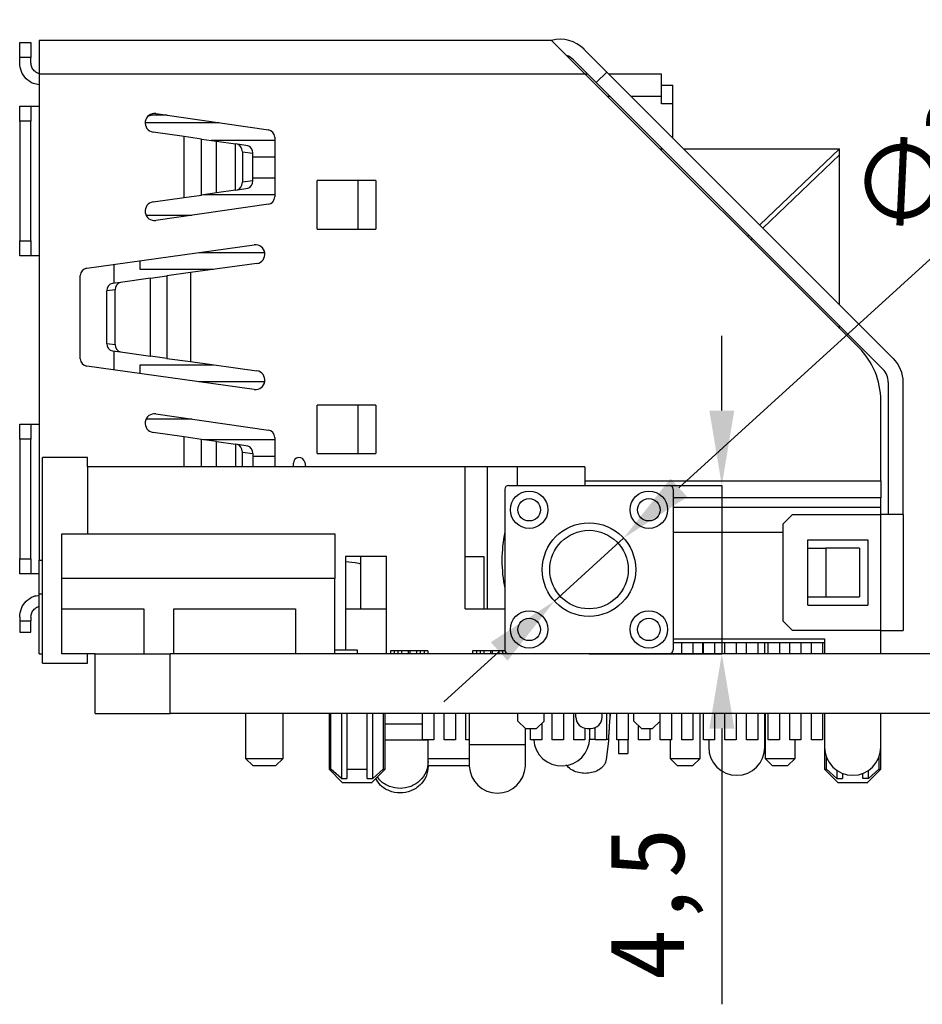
# Model space of a CAD drawing. Header units: millimetres. Extents: x 1690 to 1902, y 2170 to 2414.
# Tile 34 of 35: x 1801 to 1825, y 2349 to 2375. Entities that reach past the tile are written whole.
import ezdxf

# ---------------------------------------------------------------- set-up
doc = ezdxf.new("R2010")
doc.units = ezdxf.units.MM
doc.styles.add('黑体高度2mm', font='simhei.ttf', dxfattribs={"height": 2})
doc.dimstyles.new('红色高度2mm', dxfattribs={"dimtxt": 2, "dimasz": 2, "dimexe": 0, "dimexo": 0, "dimtad": 1, "dimdec": 1, "dimtxsty": '黑体高度2mm', "dimcen": 2.5, "dimclrd": 1, "dimclre": 1, "dimclrt": 1, "dimadec": 0, "dimazin": 0, "dimtfac": 1, "dimtdec": 1, "dimtmove": 0, "dimatfit": 3, "dimfxl": 1, "dimarcsym": 0})

# ---------------------------------------------------------------- blocks, each defined once
blk = doc.blocks.new('*D80')
at = {"color": 1, "lineweight": -2, "transparency": 16777216}
for p, q in [((1829.832, 2373.074), (1818.316, 2362.585)), ((1814.99, 2359.555), (1816.838, 2361.238)), ((1813.511, 2358.208), (1812.033, 2356.861))]:
    blk.add_line(p, q, dxfattribs=at)
at = {"color": 1, "transparency": 16777216}
for points in [[(1818.092, 2362.832), (1818.541, 2362.339), (1816.838, 2361.238)], [(1813.287, 2358.455), (1813.736, 2357.962), (1814.99, 2359.555)]]:
    blk.add_solid(points, dxfattribs=at)
at = {"layer": 'Defpoints', "color": 0, "transparency": 16777216}
for p in [(1816.838, 2361.238), (1814.99, 2359.555)]:
    blk.add_point(p, dxfattribs=at)
at = {"color": 1, "transparency": 16777216, "insert": (1825.987, 2371.937), "char_height": 2, "attachment_point": 5, "rotation": 42.3287, "style": '黑体高度2mm'}
blk.add_mtext('∅2,5', dxfattribs=at)
blk = doc.blocks.new('*D81')
at = {"color": 1, "lineweight": -2, "transparency": 16777216}
for p, q in [((1819.465, 2364.647), (1819.465, 2366.647)), ((1815.914, 2362.647), (1819.465, 2362.647)), ((1819.465, 2362.647), (1819.465, 2358.147)), ((1815.914, 2358.147), (1819.465, 2358.147)), ((1819.465, 2356.147), (1819.465, 2348.773))]:
    blk.add_line(p, q, dxfattribs=at)
at = {"color": 1, "transparency": 16777216}
for points in [[(1819.132, 2364.647), (1819.798, 2364.647), (1819.465, 2362.647)], [(1819.132, 2356.147), (1819.798, 2356.147), (1819.465, 2358.147)]]:
    blk.add_solid(points, dxfattribs=at)
at = {"layer": 'Defpoints', "color": 0, "transparency": 16777216}
for p in [(1815.914, 2362.647), (1815.914, 2358.147), (1819.465, 2358.147)]:
    blk.add_point(p, dxfattribs=at)
at = {"color": 1, "transparency": 16777216, "insert": (1817.716, 2351.46), "char_height": 2, "attachment_point": 5, "rotation": 90, "style": '黑体高度2mm'}
blk.add_mtext('4,5', dxfattribs=at)

msp = doc.modelspace()

# ---------------------------------------------------------------- linework, layer by layer
at = {"color": 7, "linetype": 'Continuous', "lineweight": 25}
for p, q in [((1814.914, 2374.547), (1801.214, 2374.547)), ((1801.214, 2374.547), (1801.214, 2373.647)), ((1806.367, 2374.547), (1806.365, 2374.551)), ((1815.814, 2373.647), (1814.914, 2374.547)), ((1800.694, 2374.487), (1800.994, 2374.487)), ((1800.694, 2374.087), (1800.694, 2374.487)), ((1800.994, 2374.487), (1800.994, 2374.087)), ((1815.78, 2374.313), (1816.391, 2373.702)), ((1800.694, 2373.947), (1800.694, 2374.087)), ((1800.994, 2374.087), (1800.694, 2374.087)), ((1800.994, 2373.947), (1800.994, 2374.087)), ((1816.108, 2373.419), (1815.497, 2374.03)), ((1815.814, 2373.647), (1801.214, 2373.647)), ((1801.214, 2373.647), (1801.214, 2360.647)), ((1815.88, 2373.647), (1815.814, 2373.647)), ((1823.128, 2366.332), (1815.814, 2373.647)), ((1816.391, 2373.702), (1816.108, 2373.419)), ((1816.391, 2373.702), (1824.05, 2366.043)), ((1817.854, 2373.647), (1816.446, 2373.647)), ((1823.767, 2365.76), (1816.108, 2373.419)), ((1817.854, 2373.347), (1818.154, 2373.347)), ((1818.154, 2372.847), (1818.154, 2373.347)), ((1817.854, 2372.847), (1817.854, 2373.047)), ((1800.694, 2372.787), (1800.994, 2372.787)), ((1800.694, 2372.387), (1800.694, 2372.787)), ((1800.994, 2372.787), (1800.994, 2372.387)), ((1800.994, 2372.787), (1801.214, 2372.787)), ((1818.154, 2372.847), (1817.854, 2372.847)), ((1818.154, 2371.939), (1818.154, 2372.847)), ((1804.638, 2372.547), (1804.214, 2372.547)), ((1804.333, 2372.591), (1807.342, 2372.156)), ((1800.994, 2372.387), (1800.694, 2372.387)), ((1800.694, 2372.387), (1800.694, 2369.187)), ((1800.994, 2369.187), (1800.994, 2372.387)), ((1805.091, 2371.976), (1804.261, 2372.096)), ((1805.091, 2370.347), (1805.091, 2371.976)), ((1805.55, 2371.91), (1805.091, 2371.976)), ((1805.55, 2370.413), (1805.55, 2371.91)), ((1805.55, 2371.91), (1805.954, 2371.852)), ((1807.514, 2371.958), (1807.514, 2370.365)), ((1807.514, 2371.872), (1805.815, 2371.872)), ((1805.954, 2370.472), (1805.954, 2371.852)), ((1805.954, 2371.852), (1806.461, 2371.778)), ((1806.461, 2370.545), (1806.461, 2371.778)), ((1806.517, 2371.77), (1806.461, 2371.778)), ((1806.794, 2371.73), (1806.517, 2371.77)), ((1817.814, 2371.647), (1817.88, 2371.647)), ((1818.446, 2371.647), (1822.614, 2371.647)), ((1822.614, 2371.647), (1820.479, 2369.614)), ((1822.614, 2371.486), (1822.614, 2371.647)), ((1806.647, 2371.57), (1806.647, 2370.753)), ((1806.647, 2371.57), (1806.924, 2371.53)), ((1806.924, 2370.793), (1806.924, 2371.53)), ((1807.514, 2371.422), (1806.924, 2371.422)), ((1820.562, 2369.53), (1822.614, 2371.486)), ((1822.614, 2367.479), (1822.614, 2371.486)), ((1806.924, 2370.872), (1807.514, 2370.872)), ((1806.517, 2370.553), (1806.794, 2370.593)), ((1806.924, 2370.793), (1806.647, 2370.753)), ((1808.644, 2369.497), (1808.644, 2370.797)), ((1809.744, 2370.797), (1808.644, 2370.797)), ((1809.744, 2369.497), (1809.744, 2370.797)), ((1810.214, 2370.797), (1809.744, 2370.797)), ((1810.214, 2370.797), (1810.214, 2369.497)), ((1804.261, 2370.227), (1805.091, 2370.347)), ((1805.091, 2370.347), (1805.55, 2370.413)), ((1805.954, 2370.472), (1805.55, 2370.413)), ((1807.514, 2370.422), (1805.607, 2370.422)), ((1806.461, 2370.545), (1805.954, 2370.472)), ((1806.461, 2370.545), (1806.517, 2370.553)), ((1807.342, 2370.167), (1804.333, 2369.732)), ((1804.071, 2369.872), (1805.297, 2369.872)), ((1808.644, 2369.497), (1809.744, 2369.497)), ((1809.744, 2369.497), (1810.214, 2369.497)), ((1820.189, 2369.338), (1820.155, 2369.305)), ((1820.239, 2369.222), (1820.273, 2369.254)), ((1800.694, 2369.187), (1800.994, 2369.187)), ((1800.694, 2368.787), (1800.694, 2369.187)), ((1800.994, 2369.187), (1800.994, 2368.787)), ((1802.486, 2368.456), (1806.966, 2369.078)), ((1800.994, 2368.787), (1800.694, 2368.787)), ((1801.214, 2368.787), (1800.994, 2368.787)), ((1805.481, 2368.872), (1807.247, 2368.872)), ((1803.214, 2368.557), (1803.214, 2368.053)), ((1803.914, 2368.422), (1803.914, 2368.654)), ((1807.035, 2368.582), (1805.264, 2368.337)), ((1802.314, 2366.035), (1802.314, 2368.258)), ((1805.876, 2368.422), (1803.914, 2368.422)), ((1804.188, 2368.188), (1804.626, 2368.248)), ((1805.264, 2368.337), (1804.626, 2368.248)), ((1804.626, 2368.248), (1804.626, 2366.045)), ((1805.264, 2368.337), (1805.264, 2365.957)), ((1803.392, 2368.077), (1803.171, 2368.047)), ((1804.188, 2368.188), (1803.392, 2368.077)), ((1804.188, 2366.106), (1804.188, 2368.188)), ((1803.244, 2367.878), (1803.024, 2367.847)), ((1803.024, 2366.446), (1803.024, 2367.847)), ((1803.244, 2366.415), (1803.244, 2367.878)), ((1822.614, 2366.847), (1822.614, 2366.913)), ((1803.024, 2366.446), (1803.244, 2366.415)), ((1803.171, 2366.247), (1803.392, 2366.216)), ((1803.214, 2366.241), (1803.214, 2365.736)), ((1803.392, 2366.216), (1804.188, 2366.106)), ((1804.626, 2366.045), (1804.188, 2366.106)), ((1806.966, 2365.216), (1802.486, 2365.837)), ((1803.914, 2365.639), (1803.914, 2365.872)), ((1803.914, 2365.872), (1805.876, 2365.872)), ((1804.626, 2366.045), (1805.264, 2365.957)), ((1805.264, 2365.957), (1807.035, 2365.711)), ((1807.247, 2365.422), (1805.481, 2365.422)), ((1823.914, 2365.406), (1823.914, 2361.867)), ((1824.314, 2361.867), (1824.314, 2365.406)), ((1808.644, 2363.497), (1808.644, 2364.797)), ((1809.744, 2364.797), (1808.644, 2364.797)), ((1809.744, 2363.497), (1809.744, 2364.797)), ((1810.214, 2364.797), (1809.744, 2364.797)), ((1810.214, 2364.797), (1810.214, 2363.497)), ((1823.714, 2362.767), (1823.714, 2364.918)), ((1804.333, 2364.561), (1807.342, 2364.126)), ((1800.694, 2363.887), (1800.694, 2364.287)), ((1800.694, 2364.287), (1800.994, 2364.287)), ((1800.994, 2364.287), (1800.994, 2363.887)), ((1800.994, 2364.287), (1801.214, 2364.287)), ((1805.297, 2364.422), (1804.071, 2364.422)), ((1805.091, 2363.946), (1804.261, 2364.066)), ((1800.994, 2363.887), (1800.694, 2363.887)), ((1800.694, 2363.887), (1800.694, 2360.687)), ((1800.994, 2360.687), (1800.994, 2363.887)), ((1805.55, 2363.88), (1805.091, 2363.946)), ((1805.954, 2363.822), (1805.55, 2363.88)), ((1805.607, 2363.872), (1807.514, 2363.872)), ((1805.954, 2363.822), (1806.461, 2363.748)), ((1806.517, 2363.74), (1806.461, 2363.748)), ((1806.794, 2363.7), (1806.517, 2363.74)), ((1807.514, 2363.928), (1807.514, 2363.147)), ((1806.647, 2363.54), (1806.924, 2363.5)), ((1806.647, 2363.147), (1806.647, 2363.54)), ((1806.924, 2363.5), (1806.924, 2363.147)), ((1808.644, 2363.497), (1809.744, 2363.497)), ((1809.744, 2363.497), (1810.214, 2363.497)), ((1802.503, 2363.397), (1801.303, 2363.397)), ((1801.303, 2357.897), (1801.303, 2363.397)), ((1802.503, 2363.147), (1802.503, 2363.397)), ((1807.514, 2363.422), (1806.924, 2363.422)), ((1808.014, 2363.147), (1808.014, 2363.245)), ((1808.314, 2363.272), (1808.336, 2363.147)), ((1812.603, 2363.147), (1802.503, 2363.147)), ((1802.503, 2363.147), (1802.503, 2361.357)), ((1812.603, 2359.347), (1812.603, 2363.147)), ((1813.203, 2363.147), (1812.603, 2363.147)), ((1813.203, 2359.347), (1813.203, 2363.147)), ((1814.003, 2363.147), (1813.203, 2363.147)), ((1814.003, 2362.647), (1814.003, 2363.147)), ((1815.803, 2363.147), (1814.003, 2363.147)), ((1815.803, 2363.147), (1815.803, 2362.647)), ((1823.714, 2362.767), (1823.714, 2362.315)), ((1813.664, 2362.547), (1813.664, 2358.247)), ((1813.764, 2362.647), (1818.064, 2362.647)), ((1818.164, 2362.547), (1818.164, 2358.247)), ((1823.714, 2362.054), (1823.714, 2362.315)), ((1823.714, 2361.867), (1823.714, 2362.054)), ((1821.104, 2361.617), (1821.354, 2361.867)), ((1821.104, 2359.017), (1821.104, 2361.617)), ((1821.354, 2361.867), (1823.714, 2361.867)), ((1823.714, 2358.767), (1823.714, 2361.867)), ((1824.314, 2361.867), (1824.314, 2358.767)), ((1801.819, 2361.357), (1809.119, 2361.357)), ((1801.819, 2360.157), (1801.819, 2361.357)), ((1809.119, 2361.357), (1809.119, 2360.157)), ((1821.764, 2361.192), (1823.364, 2361.192)), ((1821.764, 2359.442), (1821.764, 2361.192)), ((1823.364, 2361.192), (1823.364, 2359.442)), ((1821.764, 2360.967), (1822.244, 2360.967)), ((1823.144, 2360.967), (1822.244, 2360.967)), ((1822.244, 2360.967), (1822.244, 2359.667)), ((1823.144, 2360.967), (1823.144, 2359.667)), ((1800.694, 2360.687), (1800.994, 2360.687)), ((1800.694, 2360.287), (1800.694, 2360.687)), ((1800.994, 2360.687), (1800.994, 2360.287)), ((1801.214, 2359.747), (1801.214, 2360.647)), ((1810.503, 2360.747), (1809.403, 2360.747)), ((1809.403, 2360.747), (1809.403, 2358.247)), ((1809.403, 2360.61), (1809.658, 2360.587)), ((1809.803, 2360.747), (1809.803, 2359.347)), ((1810.503, 2358.147), (1810.503, 2360.747)), ((1812.603, 2360.747), (1813.103, 2360.747)), ((1813.103, 2360.747), (1813.103, 2359.347)), ((1800.994, 2360.287), (1800.694, 2360.287)), ((1801.214, 2360.287), (1800.994, 2360.287)), ((1809.119, 2360.157), (1801.819, 2360.157)), ((1801.819, 2359.347), (1801.819, 2360.157)), ((1809.119, 2358.147), (1809.119, 2360.157)), ((1801.214, 2359.747), (1801.303, 2359.747)), ((1801.214, 2358.147), (1801.214, 2359.747)), ((1821.764, 2359.667), (1822.244, 2359.667)), ((1822.244, 2359.667), (1823.144, 2359.667)), ((1801.819, 2358.147), (1801.819, 2359.347)), ((1801.819, 2359.347), (1804.014, 2359.347)), ((1804.014, 2359.347), (1804.014, 2358.147)), ((1804.814, 2359.347), (1808.069, 2359.347)), ((1804.814, 2358.147), (1804.814, 2359.347)), ((1808.069, 2359.347), (1808.069, 2358.147)), ((1809.403, 2359.347), (1810.503, 2359.347)), ((1812.603, 2359.347), (1813.664, 2359.347)), ((1821.764, 2359.442), (1823.364, 2359.442)), ((1800.694, 2359.127), (1800.694, 2359.027)), ((1800.694, 2359.027), (1800.994, 2359.027)), ((1800.994, 2359.127), (1800.994, 2359.027)), ((1821.354, 2358.767), (1821.104, 2359.017)), ((1800.694, 2358.727), (1800.994, 2358.727)), ((1823.714, 2358.767), (1821.354, 2358.767)), ((1823.714, 2358.147), (1823.714, 2358.767)), ((1818.164, 2358.547), (1822.214, 2358.547)), ((1822.214, 2358.547), (1822.214, 2358.147)), ((1809.119, 2358.247), (1809.719, 2358.247)), ((1809.719, 2358.247), (1809.719, 2358.147)), ((1810.603, 2358.222), (1810.603, 2358.147)), ((1810.703, 2358.222), (1810.603, 2358.222)), ((1810.803, 2358.222), (1810.703, 2358.222)), ((1810.903, 2358.222), (1810.803, 2358.222)), ((1810.903, 2358.222), (1810.903, 2358.147)), ((1811.083, 2358.222), (1810.903, 2358.222)), ((1811.123, 2358.222), (1811.083, 2358.222)), ((1811.303, 2358.222), (1811.123, 2358.222)), ((1811.303, 2358.222), (1811.303, 2358.147)), ((1811.403, 2358.222), (1811.303, 2358.222)), ((1811.503, 2358.222), (1811.403, 2358.222)), ((1811.603, 2358.222), (1811.503, 2358.222)), ((1811.603, 2358.222), (1811.603, 2358.147)), ((1812.803, 2358.222), (1812.803, 2358.147)), ((1812.903, 2358.222), (1812.803, 2358.222)), ((1813.003, 2358.222), (1812.903, 2358.222)), ((1813.103, 2358.222), (1813.003, 2358.222)), ((1813.103, 2358.222), (1813.103, 2358.147)), ((1813.283, 2358.222), (1813.103, 2358.222)), ((1813.323, 2358.222), (1813.283, 2358.222)), ((1813.503, 2358.222), (1813.323, 2358.222)), ((1813.503, 2358.222), (1813.503, 2358.147)), ((1813.603, 2358.222), (1813.503, 2358.222)), ((1813.667, 2358.222), (1813.603, 2358.222)), ((1818.164, 2358.447), (1822.214, 2358.447)), ((1818.393, 2358.147), (1818.393, 2358.447)), ((1818.693, 2358.447), (1818.693, 2358.147)), ((1818.971, 2358.147), (1818.971, 2358.447)), ((1819.271, 2358.447), (1819.271, 2358.147)), ((1819.548, 2358.147), (1819.548, 2358.447)), ((1819.848, 2358.447), (1819.848, 2358.147)), ((1820.126, 2358.147), (1820.126, 2358.447)), ((1820.426, 2358.447), (1820.426, 2358.147)), ((1820.614, 2358.147), (1820.614, 2358.447)), ((1820.703, 2358.147), (1820.703, 2358.447)), ((1821.003, 2358.447), (1821.003, 2358.147)), ((1821.281, 2358.147), (1821.281, 2358.447)), ((1821.581, 2358.447), (1821.581, 2358.147)), ((1821.858, 2358.147), (1821.858, 2358.447)), ((1822.158, 2358.447), (1822.158, 2358.147)), ((1801.214, 2358.147), (1801.303, 2358.147)), ((1802.714, 2358.147), (1801.819, 2358.147)), ((1802.503, 2357.897), (1802.503, 2358.147)), ((1802.714, 2356.547), (1802.714, 2358.147)), ((1802.714, 2358.147), (1804.714, 2358.147)), ((1804.714, 2356.547), (1804.714, 2358.147)), ((1856.714, 2358.147), (1804.714, 2358.147)), ((1818.116, 2358.161), (1818.116, 2358.147)), ((1801.303, 2357.897), (1802.503, 2357.897)), ((1802.714, 2356.547), (1804.714, 2356.547)), ((1856.714, 2356.547), (1804.714, 2356.547)), ((1806.734, 2356.547), (1806.734, 2355.347)), ((1807.734, 2355.347), (1807.734, 2356.547)), ((1808.964, 2356.547), (1808.964, 2355.057)), ((1809.014, 2355.057), (1809.014, 2356.547)), ((1809.293, 2356.547), (1809.293, 2354.807)), ((1809.444, 2356.547), (1809.444, 2355.057)), ((1809.984, 2355.057), (1809.984, 2356.547)), ((1810.134, 2354.807), (1810.134, 2356.547)), ((1810.413, 2356.547), (1810.413, 2355.057)), ((1810.464, 2355.057), (1810.464, 2356.547)), ((1811.463, 2355.847), (1811.463, 2356.547)), ((1811.763, 2356.547), (1811.763, 2355.847)), ((1812.041, 2355.847), (1812.041, 2356.547)), ((1812.341, 2356.547), (1812.341, 2355.847)), ((1812.618, 2355.847), (1812.618, 2356.547)), ((1812.714, 2356.547), (1812.714, 2355.718)), ((1814.014, 2356.347), (1814.014, 2356.547)), ((1814.714, 2356.347), (1814.714, 2356.547)), ((1814.928, 2355.847), (1814.928, 2356.547)), ((1815.228, 2356.547), (1815.228, 2355.847)), ((1815.506, 2355.847), (1815.506, 2356.547)), ((1815.564, 2356.447), (1815.564, 2356.547)), ((1816.264, 2356.447), (1816.264, 2356.547)), ((1816.383, 2356.547), (1816.383, 2355.847)), ((1816.661, 2355.847), (1816.661, 2356.547)), ((1816.961, 2356.547), (1816.961, 2355.847)), ((1817.114, 2356.347), (1817.114, 2356.547)), ((1817.814, 2356.347), (1817.814, 2356.547)), ((1817.816, 2355.847), (1817.816, 2356.547)), ((1818.116, 2356.547), (1818.116, 2355.847)), ((1818.393, 2355.847), (1818.393, 2356.547)), ((1818.693, 2356.547), (1818.693, 2355.847)), ((1818.884, 2355.347), (1818.884, 2356.547)), ((1818.971, 2355.847), (1818.971, 2356.547)), ((1819.271, 2356.547), (1819.271, 2355.847)), ((1819.548, 2355.847), (1819.548, 2356.547)), ((1819.848, 2356.547), (1819.848, 2355.847)), ((1820.126, 2355.847), (1820.126, 2356.547)), ((1820.426, 2356.547), (1820.426, 2355.847)), ((1820.614, 2355.647), (1820.614, 2356.547)), ((1820.624, 2356.547), (1820.624, 2355.347)), ((1820.703, 2355.847), (1820.703, 2356.547)), ((1821.003, 2356.547), (1821.003, 2355.847)), ((1821.281, 2355.847), (1821.281, 2356.547)), ((1821.581, 2356.547), (1821.581, 2355.847)), ((1821.858, 2355.847), (1821.858, 2356.547)), ((1822.158, 2356.547), (1822.158, 2355.847)), ((1822.214, 2356.547), (1822.214, 2355.647)), ((1823.714, 2355.647), (1823.714, 2356.547)), ((1814.014, 2356.347), (1814.214, 2356.147)), ((1814.214, 2356.147), (1814.514, 2356.147)), ((1814.214, 2355.718), (1814.214, 2356.147)), ((1814.351, 2355.847), (1814.351, 2356.147)), ((1814.514, 2356.147), (1814.714, 2356.347)), ((1814.651, 2356.284), (1814.651, 2355.847)), ((1815.806, 2356.152), (1815.806, 2355.847)), ((1815.864, 2356.147), (1815.964, 2356.147)), ((1815.934, 2355.897), (1815.934, 2356.147)), ((1816.083, 2355.847), (1816.083, 2356.171)), ((1817.114, 2356.347), (1817.314, 2356.147)), ((1817.238, 2355.847), (1817.238, 2356.222)), ((1817.314, 2356.147), (1817.614, 2356.147)), ((1817.538, 2356.147), (1817.538, 2355.847)), ((1817.614, 2356.147), (1817.814, 2356.347)), ((1811.763, 2355.847), (1811.463, 2355.847)), ((1811.614, 2355.262), (1811.614, 2355.837)), ((1812.341, 2355.847), (1812.041, 2355.847)), ((1812.714, 2355.847), (1812.618, 2355.847)), ((1814.651, 2355.847), (1814.351, 2355.847)), ((1815.228, 2355.847), (1814.928, 2355.847)), ((1815.806, 2355.847), (1815.506, 2355.847)), ((1816.383, 2355.847), (1816.083, 2355.847)), ((1816.439, 2355.865), (1816.435, 2355.816)), ((1816.439, 2355.865), (1816.435, 2355.816)), ((1816.961, 2355.847), (1816.661, 2355.847)), ((1816.704, 2355.847), (1816.704, 2355.477)), ((1816.954, 2355.847), (1816.954, 2355.477)), ((1817.538, 2355.847), (1817.238, 2355.847)), ((1818.116, 2355.847), (1817.816, 2355.847)), ((1818.084, 2355.847), (1818.084, 2355.347)), ((1818.693, 2355.847), (1818.393, 2355.847)), ((1819.271, 2355.847), (1818.971, 2355.847)), ((1819.114, 2355.847), (1819.114, 2355.647)), ((1819.848, 2355.847), (1819.548, 2355.847)), ((1820.426, 2355.847), (1820.126, 2355.847)), ((1821.003, 2355.847), (1820.703, 2355.847)), ((1821.581, 2355.847), (1821.281, 2355.847)), ((1821.424, 2355.347), (1821.424, 2355.847)), ((1822.158, 2355.847), (1821.858, 2355.847)), ((1812.714, 2355.718), (1814.214, 2355.718)), ((1812.714, 2355.718), (1812.714, 2355.143)), ((1814.214, 2355.143), (1814.214, 2355.718)), ((1816.435, 2355.816), (1816.372, 2355.31)), ((1822.214, 2355.647), (1822.214, 2355.057)), ((1823.714, 2355.057), (1823.714, 2355.647)), ((1806.734, 2355.347), (1806.934, 2355.147)), ((1806.734, 2355.347), (1807.734, 2355.347)), ((1807.534, 2355.147), (1807.734, 2355.347)), ((1811.614, 2355.347), (1812.714, 2355.347)), ((1816.704, 2355.477), (1816.954, 2355.477)), ((1818.084, 2355.347), (1818.284, 2355.147)), ((1818.084, 2355.347), (1818.884, 2355.347)), ((1818.684, 2355.147), (1818.884, 2355.347)), ((1820.624, 2355.347), (1820.824, 2355.147)), ((1820.624, 2355.347), (1821.424, 2355.347)), ((1821.224, 2355.147), (1821.424, 2355.347)), ((1822.264, 2355.057), (1822.264, 2355.377)), ((1823.663, 2355.377), (1823.663, 2355.057)), ((1807.534, 2355.147), (1806.934, 2355.147)), ((1808.964, 2355.057), (1809.316, 2354.704)), ((1808.964, 2355.057), (1809.014, 2355.057)), ((1809.293, 2354.807), (1809.014, 2355.057)), ((1809.444, 2355.057), (1809.984, 2355.057)), ((1809.444, 2355.057), (1809.444, 2354.807)), ((1809.984, 2354.807), (1809.984, 2355.057)), ((1810.111, 2354.704), (1810.464, 2355.057)), ((1810.413, 2355.057), (1810.134, 2354.807)), ((1810.413, 2355.057), (1810.464, 2355.057)), ((1812.714, 2355.147), (1811.603, 2355.147)), ((1811.614, 2355.143), (1811.614, 2355.262)), ((1818.684, 2355.147), (1818.284, 2355.147)), ((1821.224, 2355.147), (1820.824, 2355.147)), ((1822.214, 2355.057), (1822.567, 2354.703)), ((1822.214, 2355.057), (1822.264, 2355.057)), ((1822.543, 2354.807), (1822.264, 2355.057)), ((1823.36, 2354.703), (1823.714, 2355.057)), ((1823.663, 2355.057), (1823.384, 2354.807)), ((1823.663, 2355.057), (1823.714, 2355.057)), ((1809.293, 2354.807), (1809.444, 2354.807)), ((1809.984, 2354.807), (1810.134, 2354.807)), ((1822.543, 2355.026), (1822.543, 2354.807)), ((1822.543, 2354.807), (1822.694, 2354.807)), ((1822.694, 2354.947), (1822.694, 2354.807)), ((1823.234, 2354.807), (1823.234, 2354.955)), ((1823.384, 2354.807), (1823.234, 2354.807)), ((1823.384, 2354.807), (1823.384, 2355.026))]:
    msp.add_line(p, q, dxfattribs=at)
at = {"color": 8, "linetype": 'Continuous', "lineweight": 25}
for p, q in [((1816.48, 2373.047), (1816.414, 2373.047)), ((1817.854, 2373.047), (1817.046, 2373.047)), ((1806.024, 2372.347), (1804.047, 2372.347)), ((1805.091, 2363.147), (1805.091, 2363.946)), ((1805.55, 2363.147), (1805.55, 2363.88)), ((1805.954, 2363.147), (1805.954, 2363.822)), ((1806.461, 2363.748), (1806.461, 2363.147)), ((1815.803, 2362.767), (1823.714, 2362.767)), ((1823.714, 2362.315), (1818.164, 2362.315)), ((1823.714, 2362.054), (1818.164, 2362.054)), ((1821.104, 2361.391), (1818.164, 2361.391)), ((1801.214, 2360.647), (1801.303, 2360.647)), ((1810.703, 2358.222), (1810.703, 2358.147)), ((1810.803, 2358.222), (1810.803, 2358.147)), ((1811.083, 2358.222), (1811.083, 2358.147)), ((1811.123, 2358.222), (1811.123, 2358.147)), ((1811.403, 2358.222), (1811.403, 2358.147)), ((1811.503, 2358.222), (1811.503, 2358.147)), ((1812.903, 2358.222), (1812.903, 2358.147)), ((1813.003, 2358.222), (1813.003, 2358.147)), ((1813.283, 2358.222), (1813.283, 2358.147)), ((1813.323, 2358.222), (1813.323, 2358.147)), ((1813.603, 2358.222), (1813.603, 2358.147)), ((1818.961, 2358.147), (1818.961, 2358.447)), ((1813.703, 2358.168), (1813.703, 2358.147)), ((1810.464, 2356.275), (1811.463, 2356.275)), ((1811.614, 2355.837), (1810.464, 2355.837)), ((1815.933, 2355.865), (1816.083, 2355.865)), ((1816.383, 2355.865), (1816.439, 2355.865))]:
    msp.add_line(p, q, dxfattribs=at)
at = {"color": 7, "linetype": 'Continuous', "lineweight": 25, "flags": 128}
msp.add_lwpolyline([(1809.658, 2360.587), (1809.749, 2360.57), (1809.803, 2360.552)], dxfattribs=at)
at = {"color": 7, "linetype": 'Continuous', "lineweight": 25}
for centre, radius in [((1814.314, 2361.997), 0.5), ((1817.514, 2361.997), 0.5), ((1814.314, 2361.997), 0.3), ((1817.514, 2361.997), 0.3), ((1815.914, 2360.397), 1.25), ((1815.914, 2360.397), 1.05), ((1814.314, 2358.797), 0.5), ((1817.514, 2358.797), 0.5), ((1814.314, 2358.797), 0.3), ((1817.514, 2358.797), 0.3)]:
    msp.add_circle(centre, radius, dxfattribs=at)
for centre, radius, start, end in [((1815.144, 2373.676), 0.9, 45, 104.7962), ((1815.144, 2373.676), 0.5, 45, 70.1041), ((1804.297, 2372.343), 0.25, 81.7868, 261.7868), ((1807.314, 2371.958), 0.2, 0, 81.7868), ((1807.314, 2370.365), 0.2, 278.2132, 0), ((1804.297, 2369.98), 0.25, 98.2132, 278.2132), ((1807, 2368.83), 0.25, 277.894, 97.894), ((1802.514, 2368.258), 0.2, 97.894, 180), ((1821.714, 2364.918), 2, 0, 45), ((1802.514, 2366.035), 0.2, 180, 262.106), ((1823.414, 2365.406), 0.9, 0, 45), ((1807, 2365.463), 0.25, 262.106, 82.106), ((1823.414, 2365.406), 0.5, 0, 45), ((1804.297, 2364.313), 0.25, 81.7868, 261.7868), ((1807.314, 2363.928), 0.2, 0, 81.7868), ((1808.165, 2363.245), 0.151, 10, 180), ((1813.764, 2362.547), 0.1, 90, 180), ((1818.064, 2362.547), 0.1, 0, 90), ((1813.764, 2358.247), 0.1, 180, 270), ((1818.064, 2358.247), 0.1, 270, 0), ((1815.864, 2356.447), 0.3, 180, 270), ((1815.964, 2356.447), 0.3, 270, 0), ((1815.184, 2355.897), 0.75, 183.8226, 0), ((1819.864, 2355.647), 0.75, 180, 0), ((1822.964, 2355.647), 0.75, 180, 0), ((1813.464, 2355.169), 0.75, 182.0203, 357.9797)]:
    msp.add_arc(centre, radius, start, end, dxfattribs=at)
for centre, major_axis, ratio, start_param, end_param in [((1806.502, 2371.57), (0, 0.201), 0.717642, 4.712389, 6.179971), ((1806.779, 2371.53), (0, 0.201), 0.717642, 4.712389, 6.179971), ((1806.502, 2370.753), (0, 0.201), 0.717642, 3.244807, 4.712389), ((1806.779, 2370.793), (0, 0.201), 0.717642, 3.244807, 4.712389), ((1803.191, 2367.847), (0, 0.201), 0.83181, 0.114827, 1.570796), ((1803.411, 2367.878), (0, 0.201), 0.83181, 0.114827, 1.570796), ((1803.191, 2366.446), (0, 0.201), 0.83181, 1.570796, 3.026765), ((1803.411, 2366.415), (0, 0.201), 0.83181, 1.570796, 3.026765), ((1806.502, 2363.54), (0, 0.201), 0.717642, 4.712389, 6.179971), ((1806.779, 2363.5), (0, 0.201), 0.717642, 4.712389, 6.179971), ((1814.434, 2360.647), (0, 1.79), 0.473684, 1.139781, 2.001812)]:
    msp.add_ellipse(centre, major_axis=major_axis, ratio=ratio, start_param=start_param, end_param=end_param, dxfattribs=at)
for points, knots in [([(1801.214, 2373.363), (1801.163, 2373.369), (1801.034, 2373.386), (1800.86, 2373.514), (1800.721, 2373.71), (1800.703, 2373.868), (1800.694, 2373.947)], [0, 0, 0, 0, 0.178429, 0.452286, 0.726143, 1, 1, 1, 1]), ([(1801.214, 2373.663), (1801.202, 2373.664), (1801.151, 2373.672), (1801.077, 2373.731), (1801.007, 2373.828), (1800.998, 2373.907), (1800.994, 2373.947)], [0, 0, 0, 0, 0.091757, 0.394504, 0.697252, 1, 1, 1, 1]), ([(1804.214, 2372.547), (1804.213, 2372.546), (1804.21, 2372.545), (1804.184, 2372.536), (1804.153, 2372.525), (1804.125, 2372.516), (1804.121, 2372.514)], [0, 0, 0, 0, 0.177657, 0.381561, 0.923766, 1, 1, 1, 1]), ([(1800.694, 2359.127), (1800.703, 2359.205), (1800.721, 2359.363), (1800.86, 2359.56), (1801.034, 2359.687), (1801.163, 2359.704), (1801.214, 2359.711)], [0, 0, 0, 0, 0.2738571, 0.5477142, 0.8215712, 1, 1, 1, 1]), ([(1800.994, 2359.127), (1800.998, 2359.166), (1801.007, 2359.245), (1801.077, 2359.342), (1801.151, 2359.401), (1801.202, 2359.409), (1801.214, 2359.411)], [0, 0, 0, 0, 0.302748, 0.605496, 0.908243, 1, 1, 1, 1]), ([(1816.473, 2356.361), (1816.476, 2356.414), (1816.48, 2356.478), (1816.484, 2356.537), (1816.484, 2356.547)], [0, 0, 0, 0, 0.839228, 1, 1, 1, 1]), ([(1816.372, 2355.31), (1816.366, 2355.281), (1816.353, 2355.224), (1816.289, 2355.124), (1816.17, 2355.027), (1815.993, 2354.96), (1815.871, 2354.953), (1815.814, 2354.949)], [0, 0, 0, 0, 0.150809, 0.29435, 0.558339, 0.79359, 1, 1, 1, 1]), ([(1811.614, 2355.143), (1811.602, 2355.049), (1811.58, 2354.861), (1811.406, 2354.623), (1811.159, 2354.464), (1810.863, 2354.408), (1810.571, 2354.465), (1810.335, 2354.605), (1810.25, 2354.747), (1810.214, 2354.807)], [0, 0, 0, 0, 0.148489, 0.296978, 0.445466, 0.593955, 0.742444, 0.890933, 1, 1, 1, 1]), ([(1811.614, 2355.262), (1811.602, 2355.168), (1811.58, 2354.981), (1811.406, 2354.742), (1811.159, 2354.583), (1810.863, 2354.527), (1810.573, 2354.586), (1810.357, 2354.706), (1810.285, 2354.821), (1810.263, 2354.856)], [0, 0, 0, 0, 0.155465, 0.31093, 0.466396, 0.621861, 0.777326, 0.932791, 1, 1, 1, 1]), ([(1815.814, 2354.949), (1815.756, 2354.953), (1815.634, 2354.96), (1815.46, 2355.028), (1815.351, 2355.108), (1815.317, 2355.164), (1815.312, 2355.173)], [0, 0, 0, 0, 0.273673, 0.585585, 0.9356, 1, 1, 1, 1])]:
    msp.add_open_spline(points, degree=3, knots=knots, dxfattribs=at)
for points in [[(1817.854, 2373.047), (1817.854, 2373.125), (1817.854, 2373.283), (1817.854, 2373.481), (1817.854, 2373.62), (1817.854, 2373.638), (1817.854, 2373.647)], [(1824.314, 2361.867), (1824.305, 2361.867), (1824.287, 2361.867), (1824.148, 2361.867), (1823.95, 2361.867), (1823.792, 2361.867), (1823.714, 2361.867)], [(1800.694, 2359.027), (1800.694, 2358.987), (1800.694, 2358.909), (1800.694, 2358.81), (1800.694, 2358.74), (1800.694, 2358.731), (1800.694, 2358.727)], [(1800.994, 2358.727), (1800.994, 2358.731), (1800.994, 2358.74), (1800.994, 2358.81), (1800.994, 2358.909), (1800.994, 2358.987), (1800.994, 2359.027)], [(1823.714, 2358.767), (1823.792, 2358.767), (1823.95, 2358.767), (1824.148, 2358.767), (1824.287, 2358.767), (1824.305, 2358.767), (1824.314, 2358.767)], [(1816.439, 2355.865), (1816.442, 2355.899), (1816.447, 2355.967), (1816.456, 2356.091), (1816.464, 2356.223), (1816.47, 2356.315), (1816.473, 2356.361)], [(1816.473, 2356.361), (1816.476, 2356.391), (1816.482, 2356.452), (1816.489, 2356.508), (1816.492, 2356.536)], [(1816.473, 2356.361), (1816.476, 2356.391), (1816.482, 2356.452), (1816.489, 2356.508), (1816.492, 2356.536)], [(1809.314, 2354.707), (1809.32, 2354.707), (1809.332, 2354.707), (1809.424, 2354.707), (1809.556, 2354.707), (1809.714, 2354.707), (1809.871, 2354.707), (1810.003, 2354.707), (1810.096, 2354.707), (1810.108, 2354.707), (1810.114, 2354.707)], [(1822.564, 2354.707), (1822.57, 2354.707), (1822.582, 2354.707), (1822.674, 2354.707), (1822.806, 2354.707), (1822.911, 2354.707), (1822.964, 2354.707)], [(1822.964, 2354.707), (1823.016, 2354.707), (1823.121, 2354.707), (1823.253, 2354.707), (1823.346, 2354.707), (1823.358, 2354.707), (1823.364, 2354.707)]]:
    msp.add_open_spline(points, degree=3, dxfattribs=at)

# ---------------------------------------------------------------- dimensions: what is measured, and where the dimension line sits
dim = msp.add_diameter_dim_2p(p1=(1814.99, 2359.555), p2=(1816.838, 2361.238), dimstyle='红色高度2mm')
dim.commit()
dim.dimension.update_dxf_attribs({"geometry": '*D80', "text_midpoint": (1827.164, 2370.644), "dimtype": 163})
dim = msp.add_linear_dim(base=(1819.465, 2358.147), p1=(1815.914, 2362.647), p2=(1815.914, 2358.147), angle=90, dimstyle='红色高度2mm')
dim.commit()
dim.dimension.update_dxf_attribs({"geometry": '*D81', "text_midpoint": (1817.716, 2351.46)})

doc.saveas('drawing.dxf')
